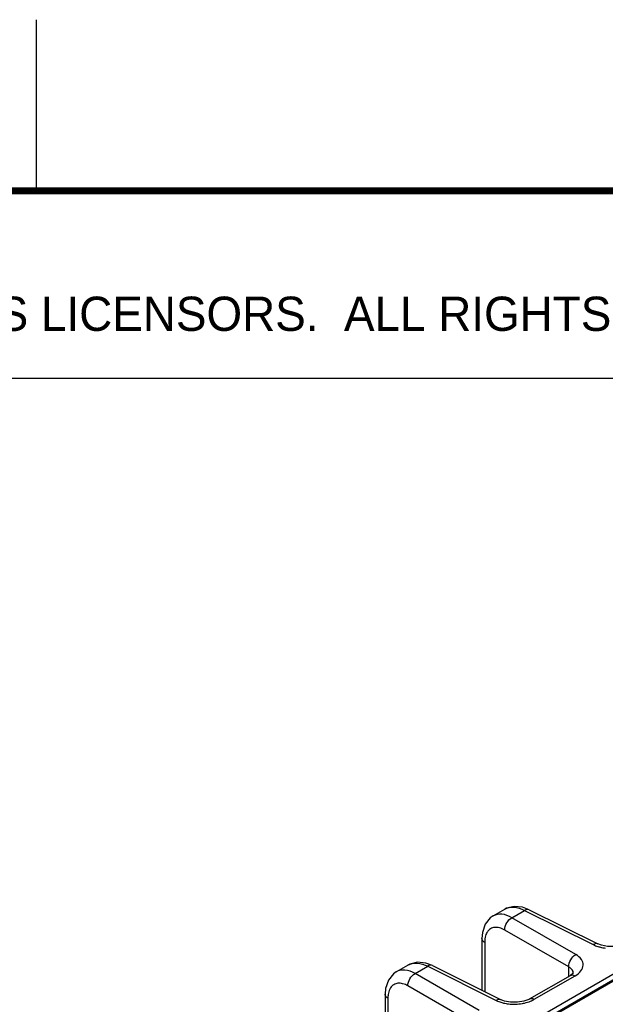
# Model space of a CAD drawing. Header units: inches. Extents: x 0 to 34, y 0 to 22.
# Tile 65 of 133: x 4.2 to 5.9, y 19.1 to 22. Entities that reach past the tile are written whole.
import ezdxf

# ---------------------------------------------------------------- set-up
doc = ezdxf.new("R2010")
doc.units = ezdxf.units.IN
doc.header["$LTSCALE"] = 1.87
doc.header["$MEASUREMENT"] = 0
doc.layers.get('0').update_dxf_attribs({"linetype": 'CONTINUOUS'})
doc.layers.add('DETAIL', color=7, linetype='CONTINUOUS')
doc.styles.get("Standard").update_dxf_attribs({"font": 'txt', "width": 0.8})
doc.styles.add('TEXTSTYLE_2', font='txt')

# ---------------------------------------------------------------- blocks, each defined once
blk = doc.blocks.new('*T22')
at = {"color": 2, "linetype": 'Continuous'}
for p, q in [((0, 0), (7.75, 0)), ((0, 0), (0, -0.546875)), ((7.75, 0), (7.75, -0.546875)), ((0, -0.546875), (7.75, -0.546875))]:
    blk.add_line(p, q, dxfattribs=at)
at = {"layer": 'DETAIL', "color": 2, "linetype": 'Continuous', "insert": (0.0625, -0.078125), "char_height": 0.1, "width": 3.04, "attachment_point": 1, "line_spacing_factor": 0.9}
blk.add_mtext('  COPYRIGHT    2014', dxfattribs=at)

msp = doc.modelspace()

# ---------------------------------------------------------------- linework, layer by layer
at = {"color": 2, "linetype": 'Continuous'}
msp.add_line((4.2, 21.5), (4.2, 22), dxfattribs=at)
at = {"color": 7, "linetype": 'Continuous'}
for p, q in [((1.6863, 16.7896), (7.8795, 20.3655)), ((3.2185, 17.6578), (7.8919, 20.3562)), ((3.224, 17.6574), (7.8974, 20.3557)), ((5.5328, 19.3824), (5.5668, 19.402)), ((5.5874, 19.3773), (5.6244, 19.3987)), ((5.6383, 19.4006), (5.6185, 19.408)), ((5.6244, 19.3987), (5.8247, 19.2986)), ((5.6383, 19.4006), (5.8386, 19.3005)), ((5.7742, 19.2695), (5.5874, 19.3773)), ((5.7533, 19.2333), (5.5666, 19.3412)), ((5.5003, 19.3166), (5.5003, 19.1654)), ((5.5082, 19.305), (5.5082, 19.1614)), ((5.8386, 19.3005), (5.8386, 19.3005)), ((5.2503, 19.2193), (5.2843, 19.239)), ((5.3559, 19.2375), (5.3361, 19.2449)), ((5.305, 19.2142), (5.342, 19.2356)), ((5.4918, 19.1064), (5.305, 19.2142)), ((5.342, 19.2356), (5.5422, 19.1355)), ((5.3559, 19.2375), (5.5562, 19.1375)), ((5.7533, 19.206), (5.7533, 19.2333)), ((5.7655, 19.2142), (5.7582, 19.2088)), ((5.7668, 19.215), (5.7668, 19.2151)), ((5.6389, 19.1399), (5.7582, 19.2088)), ((5.653, 19.1389), (5.7723, 19.2077)), ((5.7582, 19.2088), (5.7582, 19.2088)), ((5.2178, 19.1536), (5.2178, 19.018)), ((5.4709, 19.0703), (5.2841, 19.1781)), ((5.2258, 19.1419), (5.2258, 19.014)), ((5.5562, 19.1374), (5.5562, 19.1375))]:
    msp.add_line(p, q, dxfattribs=at)
at = {"color": 7, "linetype": 'Continuous', "const_width": 0.02}
msp.add_lwpolyline([(33.5, 21.5), (0.5, 21.5)], dxfattribs=at)
at = {"color": 7, "linetype": 'Continuous'}
for points in [[(5.5328, 19.3824), (5.5244, 19.3765), (5.5097, 19.358), (5.5016, 19.3336), (5.5003, 19.3166)], [(5.6185, 19.408), (5.5943, 19.4103), (5.5721, 19.4048), (5.5668, 19.402)], [(5.9214, 19.303), (5.9193, 19.3019), (5.9048, 19.2964), (5.8861, 19.2932), (5.8663, 19.2933), (5.8488, 19.2966), (5.8386, 19.3005)], [(5.3361, 19.2449), (5.3119, 19.2472), (5.2896, 19.2417), (5.2843, 19.2389)], [(5.2503, 19.2193), (5.2419, 19.2134), (5.2272, 19.1949), (5.2192, 19.1705), (5.2178, 19.1536)], [(5.7669, 19.216), (5.767, 19.2163), (5.7655, 19.2142)], [(5.6389, 19.1399), (5.6369, 19.1388), (5.6224, 19.1333), (5.6037, 19.1301), (5.5839, 19.1302), (5.5664, 19.1335), (5.5562, 19.1374)]]:
    msp.add_lwpolyline(points, dxfattribs=at)
for centre, radius, start, end in [((5.7519, 19.2151), 0.0149, 0.0001, 5.7712), ((5.5938, 19.2655), 0.1408, 263.4429, 279.9214)]:
    msp.add_arc(centre, radius, start, end, dxfattribs=at)
for points, knots in [([(5.5874, 19.3773), (5.5784, 19.3825), (5.5603, 19.3898), (5.5402, 19.3867), (5.5328, 19.3824)], [0, 0, 0, 0, 0.550041, 1, 1, 1, 1]), ([(5.5668, 19.402), (5.5746, 19.4066), (5.5954, 19.4103), (5.6148, 19.4036), (5.6244, 19.3987)], [0, 0, 0, 0, 0.454241, 1, 1, 1, 1]), ([(5.6383, 19.4006), (5.6364, 19.4015), (5.6312, 19.4021), (5.6267, 19.4001), (5.6244, 19.3987)], [0, 0, 0, 0, 0.452183, 1, 1, 1, 1]), ([(5.5666, 19.3412), (5.5664, 19.3484), (5.571, 19.3627), (5.5811, 19.3739), (5.5874, 19.3773)], [0, 0, 0, 0, 0.499994, 1, 1, 1, 1]), ([(5.516, 19.3356), (5.5151, 19.3343), (5.5116, 19.3282), (5.5098, 19.3213), (5.509, 19.316)], [0, 0, 0, 0, 0.231032, 1, 1, 1, 1]), ([(5.5666, 19.3412), (5.5618, 19.3439), (5.5523, 19.3482), (5.5376, 19.3499), (5.5245, 19.3456), (5.5183, 19.3392), (5.516, 19.3356)], [0, 0, 0, 0, 0.293274, 0.544304, 0.77001, 1, 1, 1, 1]), ([(5.5082, 19.305), (5.507, 19.3058), (5.5032, 19.3085), (5.5003, 19.3132), (5.5003, 19.3166)], [0, 0, 0, 0, 0.291472, 1, 1, 1, 1]), ([(5.8386, 19.3005), (5.8367, 19.3015), (5.8315, 19.3021), (5.827, 19.3), (5.8247, 19.2986)], [0, 0, 0, 0, 0.452175, 1, 1, 1, 1]), ([(5.8247, 19.2986), (5.826, 19.298), (5.8313, 19.2955), (5.8369, 19.2936), (5.8412, 19.2924)], [0, 0, 0, 0, 0.239028, 1, 1, 1, 1]), ([(5.7533, 19.2333), (5.7531, 19.2405), (5.7578, 19.2549), (5.7679, 19.2661), (5.7742, 19.2695)], [0, 0, 0, 0, 0.499994, 1, 1, 1, 1]), ([(5.7723, 19.2077), (5.7787, 19.2114), (5.7897, 19.2197), (5.7979, 19.2386), (5.791, 19.2578), (5.7804, 19.2659), (5.7742, 19.2695)], [0, 0, 0, 0, 0.282235, 0.508517, 0.729022, 1, 1, 1, 1]), ([(5.8412, 19.2924), (5.8427, 19.2919), (5.8489, 19.2903), (5.8553, 19.2892), (5.8602, 19.2887)], [0, 0, 0, 0, 0.243525, 1, 1, 1, 1]), ([(5.2843, 19.239), (5.2922, 19.2435), (5.313, 19.2473), (5.3323, 19.2405), (5.342, 19.2356)], [0, 0, 0, 0, 0.454241, 1, 1, 1, 1]), ([(5.3559, 19.2375), (5.3539, 19.2385), (5.3488, 19.239), (5.3442, 19.237), (5.342, 19.2356)], [0, 0, 0, 0, 0.452183, 1, 1, 1, 1]), ([(5.305, 19.2142), (5.2959, 19.2194), (5.2778, 19.2268), (5.2577, 19.2236), (5.2503, 19.2193)], [0, 0, 0, 0, 0.550041, 1, 1, 1, 1]), ([(5.2841, 19.1781), (5.2839, 19.1853), (5.2886, 19.1996), (5.2987, 19.2108), (5.305, 19.2142)], [0, 0, 0, 0, 0.499994, 1, 1, 1, 1]), ([(5.7635, 19.2248), (5.7629, 19.2257), (5.76, 19.2291), (5.7563, 19.2317), (5.7533, 19.2333)], [0, 0, 0, 0, 0.228219, 1, 1, 1, 1]), ([(5.7582, 19.2088), (5.7592, 19.2093), (5.7638, 19.211), (5.769, 19.2095), (5.7723, 19.2077)], [0, 0, 0, 0, 0.222727, 1, 1, 1, 1]), ([(5.7667, 19.2166), (5.7665, 19.2188), (5.7655, 19.2217), (5.7639, 19.2242), (5.7635, 19.2248)], [0, 0, 0, 0, 0.736027, 1, 1, 1, 1]), ([(5.2841, 19.1781), (5.2793, 19.1809), (5.2699, 19.1851), (5.2552, 19.1868), (5.2421, 19.1825), (5.2359, 19.1761), (5.2335, 19.1725)], [0, 0, 0, 0, 0.293274, 0.544304, 0.77001, 1, 1, 1, 1]), ([(5.2258, 19.1419), (5.2246, 19.1427), (5.2207, 19.1454), (5.2178, 19.1502), (5.2178, 19.1536)], [0, 0, 0, 0, 0.291472, 1, 1, 1, 1]), ([(5.2335, 19.1725), (5.2326, 19.1712), (5.2292, 19.1651), (5.2273, 19.1582), (5.2265, 19.1529)], [0, 0, 0, 0, 0.231032, 1, 1, 1, 1]), ([(5.5562, 19.1375), (5.5542, 19.1384), (5.5491, 19.139), (5.5445, 19.1369), (5.5422, 19.1355)], [0, 0, 0, 0, 0.452175, 1, 1, 1, 1]), ([(5.5422, 19.1355), (5.5435, 19.1349), (5.5488, 19.1324), (5.5544, 19.1305), (5.5587, 19.1293)], [0, 0, 0, 0, 0.239028, 1, 1, 1, 1]), ([(5.5587, 19.1293), (5.5602, 19.1289), (5.5665, 19.1272), (5.5729, 19.1262), (5.5777, 19.1256)], [0, 0, 0, 0, 0.243525, 1, 1, 1, 1]), ([(5.6181, 19.1268), (5.6202, 19.1272), (5.6283, 19.1288), (5.6363, 19.1312), (5.642, 19.1335)], [0, 0, 0, 0, 0.258638, 1, 1, 1, 1]), ([(5.639, 19.1399), (5.6399, 19.1405), (5.6445, 19.1422), (5.6497, 19.1406), (5.653, 19.1389)], [0, 0, 0, 0, 0.222733, 1, 1, 1, 1])]:
    msp.add_open_spline(points, degree=3, knots=knots, dxfattribs=at)
for points in [[(5.509, 19.316), (5.5085, 19.3123), (5.5082, 19.3087), (5.5082, 19.305)], [(5.2265, 19.1529), (5.226, 19.1493), (5.2258, 19.1456), (5.2258, 19.1419)], [(5.642, 19.1335), (5.6458, 19.1351), (5.6495, 19.1368), (5.653, 19.1389)]]:
    msp.add_open_spline(points, degree=3, dxfattribs=at)

# ---------------------------------------------------------------- block references
msp.add_blockref('*T22', (0.5, 21.5))

# ---------------------------------------------------------------- texts
at = {"color": 2, "linetype": 'Continuous', "insert": (0.9071, 21.1911), "char_height": 0.1, "width": 7.3, "attachment_point": 1, "line_spacing_factor": 0.9, "style": 'TEXTSTYLE_2'}
msp.add_mtext('NATIONAL INSTRUMENTS CORPORATION AND ITS LICENSORS.  ALL RIGHTS RESERVED.', dxfattribs=at)

doc.saveas('drawing.dxf')
